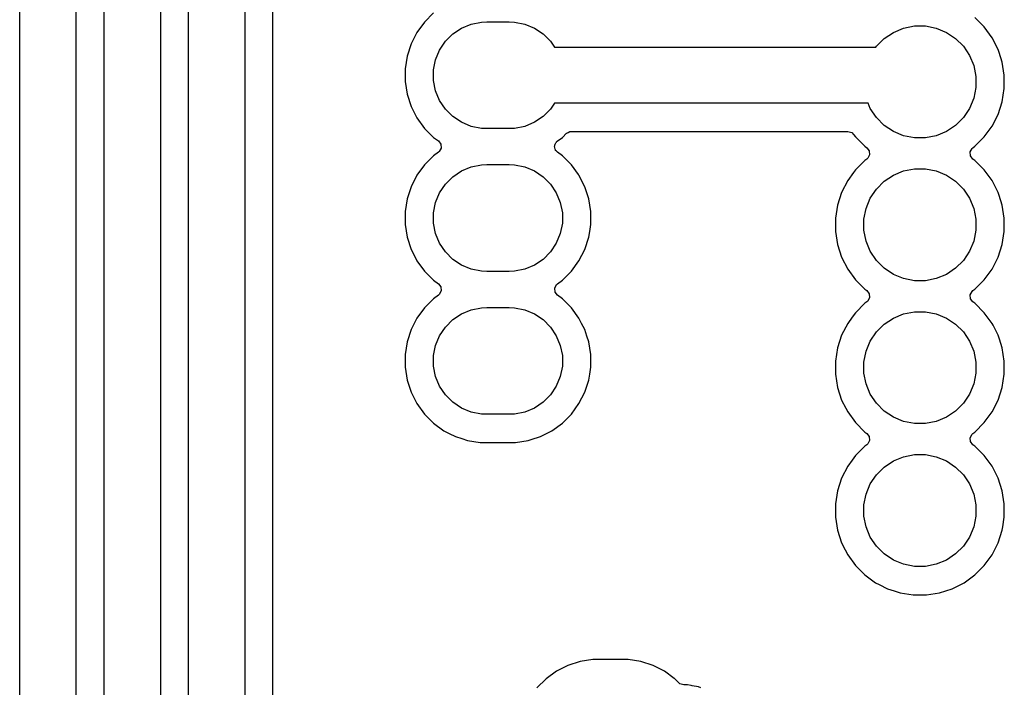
# Model space of a CAD drawing. Extents: x 76 to 132.5, y -132.9 to -75.9.
# Tile 2 of 8: x 76 to 93.5, y -110 to -98.1. Entities that reach past the tile are written whole.
import ezdxf

# ---------------------------------------------------------------- set-up
doc = ezdxf.new("R2010")
doc.units = 0
doc.layers.add('BLACK', color=7, linetype='CONTINUOUS')

msp = doc.modelspace()

# ---------------------------------------------------------------- linework, layer by layer
at = {"layer": 'BLACK', "linetype": 'CONTINUOUS'}
for p, q in [((76, -122.098543), (76, -78.359041)), ((76.9995, -94.401459), (76.9995, -122.098541)), ((77.5, -122), (77.5, -94.5)), ((78.5, -94.707106), (78.5, -121.792894)), ((79, -120.5), (79, -96.5)), ((80, -96.707106), (80, -120.292893)), ((80.5005, -115.695837), (80.5005, -96.965782)), ((83.193622, -98.175061), (83.059421, -98.359771)), ((83.35506, -98.013623), (83.193622, -98.175061)), ((84.02423, -98.210907), (84.206884, -98.174575)), ((84.206884, -98.174575), (84.3, -98.17)), ((84.3, -98.17), (84.7, -98.17)), ((84.7, -98.17), (84.793116, -98.174575)), ((84.793116, -98.174575), (84.97577, -98.210907)), ((93.144517, -98.26249), (92.97751, -98.095483)), ((83.697326, -98.38564), (83.852173, -98.282175)), ((83.852173, -98.282175), (84.02423, -98.210907)), ((84.97577, -98.210907), (85.147827, -98.282175)), ((85.147827, -98.282175), (85.302674, -98.38564)), ((91.528603, -98.358079), (91.709715, -98.28306)), ((91.709715, -98.28306), (91.901983, -98.244815)), ((91.901983, -98.244815), (92.098017, -98.244815)), ((92.098017, -98.244815), (92.290285, -98.28306)), ((92.290285, -98.28306), (92.471397, -98.358079)), ((93.283342, -98.453566), (93.144517, -98.26249)), ((83.059421, -98.359771), (82.95577, -98.563196)), ((83.462175, -98.672173), (83.56564, -98.517326)), ((83.56564, -98.517326), (83.697326, -98.38564)), ((85.302674, -98.38564), (85.43436, -98.517326)), ((85.43436, -98.517326), (85.502964, -98.62)), ((91.22699, -98.605607), (91.365607, -98.46699)), ((91.365607, -98.46699), (91.528603, -98.358079)), ((92.471397, -98.358079), (92.634393, -98.46699)), ((92.634393, -98.46699), (92.77301, -98.605607)), ((93.390566, -98.664003), (93.283342, -98.453566)), ((82.95577, -98.563196), (82.885215, -98.780339)), ((83.390907, -98.84423), (83.462175, -98.672173)), ((85.502964, -98.62), (91.217373, -98.62)), ((91.217373, -98.62), (91.22699, -98.605607)), ((92.77301, -98.605607), (92.881921, -98.768603)), ((93.390566, -98.664005), (93.390566, -98.664003)), ((93.390568, -98.664008), (93.390566, -98.664005)), ((93.407568, -98.716328), (93.390568, -98.664008)), ((82.885215, -98.780339), (82.8495, -99.005837)), ((83.354575, -99.026884), (83.390907, -98.84423)), ((92.881921, -98.768603), (92.95694, -98.949715)), ((93.463553, -98.888631), (93.407568, -98.716328)), ((82.8495, -99.005837), (82.8495, -99.234162)), ((83.354575, -99.213116), (83.354575, -99.026884)), ((92.95694, -98.949715), (92.995185, -99.141983)), ((93.5005, -99.121902), (93.463553, -98.888631)), ((83.390907, -99.39577), (83.354575, -99.213116)), ((92.995185, -99.141983), (92.995185, -99.338017)), ((93.5005, -99.358097), (93.5005, -99.121902)), ((82.8495, -99.234162), (82.885215, -99.45966)), ((83.462175, -99.567827), (83.390907, -99.39577)), ((92.995185, -99.338017), (92.95694, -99.530285)), ((93.463553, -99.591368), (93.5005, -99.358097)), ((82.885215, -99.45966), (82.95577, -99.676803)), ((83.56564, -99.722674), (83.462175, -99.567827)), ((92.95694, -99.530285), (92.881921, -99.711397)), ((82.95577, -99.676803), (83.026691, -99.815992)), ((83.697326, -99.85436), (83.56564, -99.722674)), ((85.43436, -99.722674), (85.302674, -99.85436)), ((85.502964, -99.62), (85.43436, -99.722674)), ((91.080221, -99.62), (85.502964, -99.62)), ((91.118079, -99.711397), (91.080221, -99.62)), ((91.22699, -99.874393), (91.118079, -99.711397)), ((92.881921, -99.711397), (92.77301, -99.874393)), ((93.390568, -99.815992), (93.463553, -99.591368)), ((83.026691, -99.815992), (83.059421, -99.880228)), ((83.059421, -99.880228), (83.193621, -100.064937)), ((83.852173, -99.957825), (83.697326, -99.85436)), ((85.302674, -99.85436), (85.147827, -99.957825)), ((91.365607, -100.01301), (91.22699, -99.874393)), ((92.77301, -99.874393), (92.634393, -100.01301)), ((93.283343, -100.026433), (93.390568, -99.815992)), ((83.193621, -100.064937), (83.355063, -100.226379)), ((84.02423, -100.029093), (83.852173, -99.957825)), ((84.206884, -100.065425), (84.02423, -100.029093)), ((84.3, -100.07), (84.206884, -100.065425)), ((84.7, -100.07), (84.3, -100.07)), ((84.793116, -100.065425), (84.7, -100.07)), ((84.97577, -100.029093), (84.793116, -100.065425)), ((85.147827, -99.957825), (84.97577, -100.029093)), ((91.528603, -100.121921), (91.365607, -100.01301)), ((92.634393, -100.01301), (92.471397, -100.121921)), ((93.144517, -100.21751), (93.283343, -100.026433)), ((83.355063, -100.226379), (83.355069, -100.226383)), ((83.355069, -100.226383), (83.442191, -100.289683)), ((85.554023, -100.292431), (85.644937, -100.226379)), ((85.644937, -100.226379), (85.718092, -100.153223)), ((85.718092, -100.153223), (85.721953, -100.149948)), ((85.721953, -100.149948), (85.749439, -100.137738)), ((85.749439, -100.137738), (85.77582, -100.123334)), ((85.77582, -100.123334), (85.783801, -100.122475)), ((85.783801, -100.122475), (85.785807, -100.121585)), ((85.785807, -100.121585), (85.788384, -100.121983)), ((85.788384, -100.121983), (85.802178, -100.1205)), ((85.802178, -100.1205), (90.72182, -100.1205)), ((90.72182, -100.1205), (90.788859, -100.140185)), ((90.788859, -100.140185), (90.822136, -100.171612)), ((90.822136, -100.171612), (90.855483, -100.21751)), ((90.855483, -100.21751), (91.02249, -100.384517)), ((91.709715, -100.19694), (91.528603, -100.121921)), ((91.901983, -100.235185), (91.709715, -100.19694)), ((92.098017, -100.235185), (91.901983, -100.235185)), ((92.290285, -100.19694), (92.098017, -100.235185)), ((92.471397, -100.121921), (92.290285, -100.19694)), ((92.97751, -100.384517), (93.144517, -100.21751)), ((83.442191, -100.289683), (83.484857, -100.345013)), ((83.490835, -100.414627), (83.458228, -100.476421)), ((83.484857, -100.345013), (83.490835, -100.414627)), ((85.506701, -100.388712), (85.510186, -100.377281)), ((85.513121, -100.411448), (85.506701, -100.388712)), ((85.509164, -100.365374), (85.52019, -100.344477)), ((85.510186, -100.377281), (85.509164, -100.365374)), ((85.515143, -100.434988), (85.513121, -100.411448)), ((85.52244, -100.444451), (85.515143, -100.434988)), ((85.52019, -100.344477), (85.527081, -100.32188)), ((85.525688, -100.455952), (85.52244, -100.444451)), ((85.527081, -100.32188), (85.538337, -100.310085)), ((85.538337, -100.310085), (85.54177, -100.303579)), ((85.54177, -100.303579), (85.550469, -100.295448)), ((85.550469, -100.295448), (85.554023, -100.292431)), ((91.02249, -100.384517), (91.057127, -100.409683)), ((91.057127, -100.409683), (91.099792, -100.465013)), ((92.894228, -100.485375), (92.926833, -100.42358)), ((92.926833, -100.42358), (92.942873, -100.409682)), ((92.942873, -100.409682), (92.97751, -100.384517)), ((83.35506, -100.553623), (83.193622, -100.715061)), ((83.355069, -100.553616), (83.35506, -100.553623)), ((83.442191, -100.490317), (83.355069, -100.553616)), ((83.458228, -100.476421), (83.442191, -100.490317)), ((85.54338, -100.471607), (85.525688, -100.455952)), ((85.557807, -100.490317), (85.54338, -100.471607)), ((85.644937, -100.553621), (85.557807, -100.490317)), ((85.806379, -100.715063), (85.644937, -100.553621)), ((91.039365, -100.623222), (91.022488, -100.635484)), ((91.05713, -100.610315), (91.039365, -100.623222)), ((91.073165, -100.596421), (91.05713, -100.610315)), ((91.105771, -100.534626), (91.073165, -100.596421)), ((91.099792, -100.465013), (91.105771, -100.534626)), ((92.900207, -100.554989), (92.894228, -100.485375)), ((92.942872, -100.610317), (92.900207, -100.554989)), ((92.97751, -100.635483), (92.942872, -100.610317)), ((83.193622, -100.715061), (83.059421, -100.899771)), ((83.852173, -100.822175), (84.02423, -100.750907)), ((84.02423, -100.750907), (84.206884, -100.714575)), ((84.206884, -100.714575), (84.3, -100.71)), ((84.3, -100.71), (84.7, -100.71)), ((84.7, -100.71), (84.793116, -100.714575)), ((84.793116, -100.714575), (84.97577, -100.750907)), ((84.97577, -100.750907), (85.147827, -100.822175)), ((85.930003, -100.885216), (85.806379, -100.715063)), ((90.855483, -100.80249), (90.821328, -100.8495)), ((90.855485, -100.802488), (90.855483, -100.80249)), ((91.022488, -100.635484), (90.855485, -100.802487)), ((90.855485, -100.802487), (90.855485, -100.802488)), ((91.709715, -100.82306), (91.901983, -100.784815)), ((91.901983, -100.784815), (92.098017, -100.784815)), ((92.098017, -100.784815), (92.290285, -100.82306)), ((93.144517, -100.80249), (92.97751, -100.635483)), ((93.283342, -100.993566), (93.144517, -100.80249)), ((83.059421, -100.899771), (82.95577, -101.103196)), ((83.56564, -101.057326), (83.697326, -100.92564)), ((83.697326, -100.92564), (83.852173, -100.822175)), ((85.147827, -100.822175), (85.302674, -100.92564)), ((85.302674, -100.92564), (85.43436, -101.057326)), ((85.940578, -100.899771), (85.930003, -100.885216)), ((86.044229, -101.103196), (85.940578, -100.899771)), ((90.821328, -100.8495), (90.716657, -100.993566)), ((91.365607, -101.00699), (91.528603, -100.898079)), ((91.528603, -100.898079), (91.709715, -100.82306)), ((92.290285, -100.82306), (92.471397, -100.898079)), ((92.471397, -100.898079), (92.634393, -101.00699)), ((82.95577, -101.103196), (82.885215, -101.320339)), ((83.462175, -101.212173), (83.56564, -101.057326)), ((85.43436, -101.057326), (85.537825, -101.212173)), ((86.114784, -101.320339), (86.044229, -101.103196)), ((90.716657, -100.993566), (90.609433, -101.204003)), ((91.118079, -101.308603), (91.22699, -101.145607)), ((91.22699, -101.145607), (91.365607, -101.00699)), ((92.634393, -101.00699), (92.77301, -101.145607)), ((92.77301, -101.145607), (92.881921, -101.308603)), ((93.390566, -101.204003), (93.283342, -100.993566)), ((82.885215, -101.320339), (82.8495, -101.545837)), ((83.390907, -101.38423), (83.462175, -101.212173)), ((85.537825, -101.212173), (85.609093, -101.38423)), ((86.1505, -101.545837), (86.114784, -101.320339)), ((90.609433, -101.204003), (90.536446, -101.428631)), ((91.04306, -101.489715), (91.118079, -101.308603)), ((92.881921, -101.308603), (92.95694, -101.489715)), ((93.390566, -101.204005), (93.390566, -101.204003)), ((93.390568, -101.204008), (93.390566, -101.204005)), ((93.408521, -101.259263), (93.390568, -101.204008)), ((93.463553, -101.428631), (93.408521, -101.259263)), ((83.354575, -101.566884), (83.390907, -101.38423)), ((85.609093, -101.38423), (85.645425, -101.566884)), ((90.536446, -101.428631), (90.4995, -101.661902)), ((91.004815, -101.681983), (91.04306, -101.489715)), ((92.95694, -101.489715), (92.995185, -101.681983)), ((93.5005, -101.661902), (93.463553, -101.428631)), ((82.8495, -101.545837), (82.8495, -101.774162)), ((83.354575, -101.753116), (83.354575, -101.566884)), ((85.645425, -101.566884), (85.645425, -101.753116)), ((86.1505, -101.774162), (86.1505, -101.545837)), ((90.4995, -101.661902), (90.4995, -101.898097)), ((93.5005, -101.898097), (93.5005, -101.661902)), ((82.8495, -101.774162), (82.885215, -101.99966)), ((83.390907, -101.93577), (83.354575, -101.753116)), ((85.645425, -101.753116), (85.609093, -101.93577)), ((86.130871, -101.898092), (86.1505, -101.774162)), ((91.004815, -101.878017), (91.004815, -101.681983)), ((92.995185, -101.681983), (92.995185, -101.878017)), ((82.885215, -101.99966), (82.95577, -102.216803)), ((83.462175, -102.107827), (83.390907, -101.93577)), ((85.609093, -101.93577), (85.537825, -102.107827)), ((86.044231, -102.216799), (86.114784, -101.99966)), ((86.114784, -101.99966), (86.130871, -101.898092)), ((90.4995, -101.898097), (90.536446, -102.131368)), ((91.04306, -102.070285), (91.004815, -101.878017)), ((92.995185, -101.878017), (92.95694, -102.070285)), ((93.463553, -102.131368), (93.5005, -101.898097)), ((83.56564, -102.262674), (83.462175, -102.107827)), ((85.537825, -102.107827), (85.43436, -102.262674)), ((90.536446, -102.131368), (90.609433, -102.355996)), ((91.118079, -102.251397), (91.04306, -102.070285)), ((92.95694, -102.070285), (92.881921, -102.251397)), ((93.390568, -102.355992), (93.463553, -102.131368)), ((82.95577, -102.216803), (83.026691, -102.355992)), ((83.026691, -102.355992), (83.059421, -102.420228)), ((83.697326, -102.39436), (83.56564, -102.262674)), ((85.43436, -102.262674), (85.302674, -102.39436)), ((85.940579, -102.420228), (86.044231, -102.216799)), ((90.609433, -102.355996), (90.716657, -102.566433)), ((91.22699, -102.414393), (91.118079, -102.251397)), ((92.881921, -102.251397), (92.77301, -102.414393)), ((93.283343, -102.566433), (93.390568, -102.355992)), ((83.059421, -102.420228), (83.193621, -102.604937)), ((83.852173, -102.497825), (83.697326, -102.39436)), ((84.02423, -102.569093), (83.852173, -102.497825)), ((85.147827, -102.497825), (84.97577, -102.569093)), ((85.302674, -102.39436), (85.147827, -102.497825)), ((85.806379, -102.604937), (85.940579, -102.420228)), ((91.365607, -102.55301), (91.22699, -102.414393)), ((92.77301, -102.414393), (92.634393, -102.55301)), ((83.193621, -102.604937), (83.355063, -102.766379)), ((84.206884, -102.605425), (84.02423, -102.569093)), ((84.3, -102.61), (84.206884, -102.605425)), ((84.7, -102.61), (84.3, -102.61)), ((84.793116, -102.605425), (84.7, -102.61)), ((84.97577, -102.569093), (84.793116, -102.605425)), ((85.644937, -102.766379), (85.806379, -102.604937)), ((90.716657, -102.566433), (90.855483, -102.75751)), ((91.528603, -102.661921), (91.365607, -102.55301)), ((91.709715, -102.73694), (91.528603, -102.661921)), ((92.471397, -102.661921), (92.290285, -102.73694)), ((92.634393, -102.55301), (92.471397, -102.661921)), ((93.144517, -102.75751), (93.283343, -102.566433)), ((83.355063, -102.766379), (83.355069, -102.766383)), ((83.355069, -102.766383), (83.442191, -102.829683)), ((83.442191, -102.829683), (83.484857, -102.885013)), ((83.484857, -102.885013), (83.490835, -102.954627)), ((85.509164, -102.905374), (85.54177, -102.843579)), ((85.54177, -102.843579), (85.557807, -102.829683)), ((85.557807, -102.829683), (85.644937, -102.766379)), ((90.855483, -102.75751), (91.02249, -102.924517)), ((91.901983, -102.775185), (91.709715, -102.73694)), ((92.098017, -102.775185), (91.901983, -102.775185)), ((92.290285, -102.73694), (92.098017, -102.775185)), ((92.97751, -102.924517), (93.144517, -102.75751)), ((83.442191, -103.030317), (83.355069, -103.093616)), ((83.458228, -103.016421), (83.442191, -103.030317)), ((83.490835, -102.954627), (83.458228, -103.016421)), ((85.515143, -102.974988), (85.509164, -102.905374)), ((85.557807, -103.030317), (85.515143, -102.974988)), ((85.644937, -103.093621), (85.557807, -103.030317)), ((91.02249, -102.924517), (91.057127, -102.949683)), ((91.057127, -102.949683), (91.099792, -103.005013)), ((91.105771, -103.074626), (91.073165, -103.136421)), ((91.099792, -103.005013), (91.105771, -103.074626)), ((92.894228, -103.025375), (92.926833, -102.96358)), ((92.900207, -103.094989), (92.894228, -103.025375)), ((92.926833, -102.96358), (92.942873, -102.949682)), ((92.942873, -102.949682), (92.97751, -102.924517)), ((83.35506, -103.093623), (83.193622, -103.255061)), ((83.355069, -103.093616), (83.35506, -103.093623)), ((84.206884, -103.254575), (84.3, -103.25)), ((84.3, -103.25), (84.7, -103.25)), ((84.7, -103.25), (84.793116, -103.254575)), ((85.806379, -103.255063), (85.644937, -103.093621)), ((91.022488, -103.175484), (90.855485, -103.342487)), ((91.039365, -103.163222), (91.022488, -103.175484)), ((91.05713, -103.150315), (91.039365, -103.163222)), ((91.073165, -103.136421), (91.05713, -103.150315)), ((92.942872, -103.150317), (92.900207, -103.094989)), ((92.97751, -103.175483), (92.942872, -103.150317)), ((93.144517, -103.34249), (92.97751, -103.175483)), ((83.193622, -103.255061), (83.059421, -103.439771)), ((83.697326, -103.46564), (83.852173, -103.362175)), ((83.852173, -103.362175), (84.02423, -103.290907)), ((84.02423, -103.290907), (84.206884, -103.254575)), ((84.793116, -103.254575), (84.97577, -103.290907)), ((84.97577, -103.290907), (85.147827, -103.362175)), ((85.147827, -103.362175), (85.302674, -103.46564)), ((85.940579, -103.439772), (85.806379, -103.255063)), ((90.795862, -103.42455), (90.716657, -103.533566)), ((90.855483, -103.34249), (90.795862, -103.42455)), ((90.855485, -103.342488), (90.855483, -103.34249)), ((90.855485, -103.342487), (90.855485, -103.342488)), ((91.528603, -103.438079), (91.709715, -103.36306)), ((91.709715, -103.36306), (91.901983, -103.324815)), ((91.901983, -103.324815), (92.098017, -103.324815)), ((92.098017, -103.324815), (92.290285, -103.36306)), ((92.290285, -103.36306), (92.471397, -103.438079)), ((93.283343, -103.533567), (93.144517, -103.34249)), ((83.059421, -103.439771), (82.95577, -103.643196)), ((83.462175, -103.752173), (83.56564, -103.597326)), ((83.56564, -103.597326), (83.697326, -103.46564)), ((85.302674, -103.46564), (85.43436, -103.597326)), ((85.43436, -103.597326), (85.537825, -103.752173)), ((85.988369, -103.533566), (85.940579, -103.439772)), ((86.044229, -103.643196), (85.988369, -103.533566)), ((90.716657, -103.533566), (90.609433, -103.744003)), ((91.22699, -103.685607), (91.365607, -103.54699)), ((91.365607, -103.54699), (91.528603, -103.438079)), ((92.471397, -103.438079), (92.634393, -103.54699)), ((92.634393, -103.54699), (92.77301, -103.685607)), ((93.299982, -103.566223), (93.283343, -103.533567)), ((93.390566, -103.744003), (93.299982, -103.566223)), ((82.95577, -103.643196), (82.885215, -103.860339)), ((83.390907, -103.92423), (83.462175, -103.752173)), ((85.537825, -103.752173), (85.609093, -103.92423)), ((86.044229, -103.643198), (86.044229, -103.643196)), ((86.044231, -103.643201), (86.044229, -103.643198)), ((86.081935, -103.759243), (86.044231, -103.643201)), ((86.114784, -103.860339), (86.081935, -103.759243)), ((90.609433, -103.744003), (90.536446, -103.968631)), ((91.118079, -103.848603), (91.22699, -103.685607)), ((92.77301, -103.685607), (92.881921, -103.848603)), ((93.390566, -103.744005), (93.390566, -103.744003)), ((93.390568, -103.744008), (93.390566, -103.744005)), ((93.412635, -103.811924), (93.390568, -103.744008)), ((82.885215, -103.860339), (82.8495, -104.085837)), ((83.354575, -104.106884), (83.390907, -103.92423)), ((85.609093, -103.92423), (85.645425, -104.106884)), ((86.1505, -104.085837), (86.114784, -103.860339)), ((91.04306, -104.029715), (91.118079, -103.848603)), ((92.881921, -103.848603), (92.95694, -104.029715)), ((93.463553, -103.968631), (93.412635, -103.811924)), ((82.8495, -104.085837), (82.8495, -104.314162)), ((83.354575, -104.293116), (83.354575, -104.106884)), ((85.645425, -104.106884), (85.645425, -104.293116)), ((86.1505, -104.314162), (86.1505, -104.085837)), ((90.536446, -103.968631), (90.4995, -104.201902)), ((91.004815, -104.221983), (91.04306, -104.029715)), ((92.95694, -104.029715), (92.995185, -104.221983)), ((93.5005, -104.201902), (93.463553, -103.968631)), ((83.390907, -104.47577), (83.354575, -104.293116)), ((85.645425, -104.293116), (85.609093, -104.47577)), ((90.4995, -104.201902), (90.4995, -104.438097)), ((91.004815, -104.418017), (91.004815, -104.221983)), ((92.995185, -104.221983), (92.995185, -104.418017)), ((93.5005, -104.438097), (93.5005, -104.201902)), ((82.8495, -104.314162), (82.885215, -104.53966)), ((83.462175, -104.647827), (83.390907, -104.47577)), ((85.609093, -104.47577), (85.537825, -104.647827)), ((86.114784, -104.53966), (86.130871, -104.438092)), ((86.130871, -104.438092), (86.1505, -104.314162)), ((90.4995, -104.438097), (90.536446, -104.671368)), ((91.04306, -104.610285), (91.004815, -104.418017)), ((92.995185, -104.418017), (92.95694, -104.610285)), ((93.463553, -104.671368), (93.5005, -104.438097)), ((82.885215, -104.53966), (82.95577, -104.756803)), ((83.56564, -104.802674), (83.462175, -104.647827)), ((85.537825, -104.647827), (85.43436, -104.802674)), ((86.044231, -104.756799), (86.114784, -104.53966)), ((91.118079, -104.791397), (91.04306, -104.610285)), ((92.95694, -104.610285), (92.881921, -104.791397)), ((82.95577, -104.756803), (83.01625, -104.8755)), ((83.697326, -104.93436), (83.56564, -104.802674)), ((85.43436, -104.802674), (85.302674, -104.93436)), ((85.940579, -104.960228), (86.044231, -104.756799)), ((90.536446, -104.671368), (90.609433, -104.895996)), ((91.22699, -104.954393), (91.118079, -104.791397)), ((92.881921, -104.791397), (92.77301, -104.954393)), ((93.390568, -104.895992), (93.463553, -104.671368)), ((83.01625, -104.8755), (83.059421, -104.960228)), ((83.059421, -104.960228), (83.193621, -105.144937)), ((83.852173, -105.037825), (83.697326, -104.93436)), ((85.302674, -104.93436), (85.147827, -105.037825)), ((85.806379, -105.144937), (85.940579, -104.960228)), ((90.609433, -104.895996), (90.681763, -105.03795)), ((91.365607, -105.09301), (91.22699, -104.954393)), ((92.77301, -104.954393), (92.634393, -105.09301)), ((93.283343, -105.106433), (93.390568, -104.895992)), ((83.193621, -105.144937), (83.355063, -105.306379)), ((84.02423, -105.109093), (83.852173, -105.037825)), ((84.206884, -105.145425), (84.02423, -105.109093)), ((84.3, -105.15), (84.206884, -105.145425)), ((84.7, -105.15), (84.3, -105.15)), ((84.793116, -105.145425), (84.7, -105.15)), ((84.97577, -105.109093), (84.793116, -105.145425)), ((85.147827, -105.037825), (84.97577, -105.109093)), ((85.644937, -105.306379), (85.806379, -105.144937)), ((90.681763, -105.03795), (90.716657, -105.106433)), ((90.716657, -105.106433), (90.855483, -105.29751)), ((91.528603, -105.201921), (91.365607, -105.09301)), ((92.634393, -105.09301), (92.471397, -105.201921)), ((93.144517, -105.29751), (93.283343, -105.106433)), ((83.355063, -105.306379), (83.539772, -105.440579)), ((85.460228, -105.440579), (85.644937, -105.306379)), ((90.855483, -105.29751), (91.02249, -105.464517)), ((91.709715, -105.27694), (91.528603, -105.201921)), ((91.901983, -105.315185), (91.709715, -105.27694)), ((92.098017, -105.315185), (91.901983, -105.315185)), ((92.290285, -105.27694), (92.098017, -105.315185)), ((92.471397, -105.201921), (92.290285, -105.27694)), ((92.97751, -105.464517), (93.144517, -105.29751)), ((83.539772, -105.440579), (83.635884, -105.48955)), ((83.635884, -105.48955), (83.743196, -105.544229)), ((85.256799, -105.544231), (85.460228, -105.440579)), ((91.02249, -105.464517), (91.057127, -105.489683)), ((91.057127, -105.489683), (91.099792, -105.545013)), ((92.894228, -105.565375), (92.926833, -105.50358)), ((92.926833, -105.50358), (92.942873, -105.489682)), ((92.942873, -105.489682), (92.97751, -105.464517)), ((83.743196, -105.544229), (83.743198, -105.544229)), ((83.743198, -105.544229), (83.743201, -105.544231)), ((83.743201, -105.544231), (83.859592, -105.582049)), ((83.859592, -105.582049), (83.960339, -105.614784)), ((83.960339, -105.614784), (84.185838, -105.6505)), ((84.185838, -105.6505), (84.185843, -105.6505)), ((84.185843, -105.6505), (84.814162, -105.6505)), ((84.814162, -105.6505), (85.03966, -105.614784)), ((85.03966, -105.614784), (85.089644, -105.598543)), ((85.089644, -105.598543), (85.256799, -105.544231)), ((91.05713, -105.690315), (91.039365, -105.703222)), ((91.073165, -105.676421), (91.05713, -105.690315)), ((91.105771, -105.614626), (91.073165, -105.676421)), ((91.099792, -105.545013), (91.105771, -105.614626)), ((92.900207, -105.634989), (92.894228, -105.565375)), ((92.942872, -105.690317), (92.900207, -105.634989)), ((92.97751, -105.715483), (92.942872, -105.690317)), ((91.022488, -105.715484), (90.855485, -105.882487)), ((91.039365, -105.703222), (91.022488, -105.715484)), ((91.709715, -105.90306), (91.901983, -105.864815)), ((91.901983, -105.864815), (92.098017, -105.864815)), ((92.098017, -105.864815), (92.290285, -105.90306)), ((93.144517, -105.88249), (92.97751, -105.715483)), ((90.795862, -105.96455), (90.716657, -106.073566)), ((90.855483, -105.88249), (90.795862, -105.96455)), ((90.855485, -105.882488), (90.855483, -105.88249)), ((90.855485, -105.882487), (90.855485, -105.882488)), ((91.365607, -106.08699), (91.528603, -105.978079)), ((91.528603, -105.978079), (91.709715, -105.90306)), ((92.290285, -105.90306), (92.471397, -105.978079)), ((92.471397, -105.978079), (92.634393, -106.08699)), ((93.283342, -106.073566), (93.144517, -105.88249)), ((90.716657, -106.073566), (90.609433, -106.284003)), ((91.118079, -106.388603), (91.22699, -106.225607)), ((91.22699, -106.225607), (91.365607, -106.08699)), ((92.634393, -106.08699), (92.77301, -106.225607)), ((92.77301, -106.225607), (92.881921, -106.388603)), ((93.390566, -106.284003), (93.283342, -106.073566)), ((90.609433, -106.284003), (90.536446, -106.508631)), ((91.04306, -106.569715), (91.118079, -106.388603)), ((92.881921, -106.388603), (92.95694, -106.569715)), ((93.463553, -106.508631), (93.390566, -106.284003)), ((90.536446, -106.508631), (90.4995, -106.741902)), ((91.004815, -106.761983), (91.04306, -106.569715)), ((92.95694, -106.569715), (92.995185, -106.761983)), ((93.5005, -106.741902), (93.463553, -106.508631)), ((90.4995, -106.741902), (90.4995, -106.978097)), ((93.5005, -106.978097), (93.5005, -106.741902)), ((91.004815, -106.958017), (91.004815, -106.761983)), ((92.995185, -106.761983), (92.995185, -106.958017)), ((90.4995, -106.978097), (90.536446, -107.211368)), ((91.04306, -107.150285), (91.004815, -106.958017)), ((92.995185, -106.958017), (92.95694, -107.150285)), ((93.473137, -107.150858), (93.5005, -106.978097)), ((90.536446, -107.211368), (90.609433, -107.435996)), ((91.118079, -107.331397), (91.04306, -107.150285)), ((92.95694, -107.150285), (92.881921, -107.331397)), ((93.390568, -107.435992), (93.463553, -107.211368)), ((93.463553, -107.211368), (93.473137, -107.150858)), ((90.609433, -107.435996), (90.671731, -107.558261)), ((91.22699, -107.494393), (91.118079, -107.331397)), ((92.881921, -107.331397), (92.77301, -107.494393)), ((93.283343, -107.646433), (93.390568, -107.435992)), ((90.671731, -107.558261), (90.716657, -107.646433)), ((91.365607, -107.63301), (91.22699, -107.494393)), ((92.77301, -107.494393), (92.634393, -107.63301)), ((90.716657, -107.646433), (90.855483, -107.83751)), ((91.528603, -107.741921), (91.365607, -107.63301)), ((91.709715, -107.81694), (91.528603, -107.741921)), ((92.471397, -107.741921), (92.290285, -107.81694)), ((92.634393, -107.63301), (92.471397, -107.741921)), ((93.144517, -107.83751), (93.283343, -107.646433)), ((90.855483, -107.83751), (91.02249, -108.004517)), ((91.901983, -107.855185), (91.709715, -107.81694)), ((92.098017, -107.855185), (91.901983, -107.855185)), ((92.290285, -107.81694), (92.098017, -107.855185)), ((92.97751, -108.004517), (93.144517, -107.83751)), ((91.02249, -108.004517), (91.213567, -108.143343)), ((91.213567, -108.143343), (91.275676, -108.174989)), ((92.575992, -108.250568), (92.786433, -108.143343)), ((92.786433, -108.143343), (92.97751, -108.004517)), ((91.275676, -108.174989), (91.424003, -108.250566)), ((91.424003, -108.250566), (91.424005, -108.250566)), ((91.424005, -108.250566), (91.424008, -108.250568)), ((91.424008, -108.250568), (91.544412, -108.289689)), ((91.544412, -108.289689), (91.648631, -108.323553)), ((91.648631, -108.323553), (91.881903, -108.3605)), ((92.118097, -108.3605), (92.351368, -108.323553)), ((92.351368, -108.323553), (92.575992, -108.250568)), ((91.881903, -108.3605), (91.881908, -108.3605)), ((91.881908, -108.3605), (92.118097, -108.3605)), ((85.960339, -109.545215), (85.743196, -109.61577)), ((86.185838, -109.5095), (85.960339, -109.545215)), ((86.185843, -109.5095), (86.185838, -109.5095)), ((86.814157, -109.5095), (86.185843, -109.5095)), ((86.814162, -109.5095), (86.814157, -109.5095)), ((87.03966, -109.545215), (86.814162, -109.5095)), ((87.256803, -109.61577), (87.03966, -109.545215)), ((85.539771, -109.719421), (85.355061, -109.853622)), ((85.743196, -109.61577), (85.539771, -109.719421)), ((87.460228, -109.719421), (87.256803, -109.61577)), ((87.634045, -109.845708), (87.460228, -109.719421)), ((85.355061, -109.853622), (85.193622, -110.015061)), ((87.644938, -109.853622), (87.634045, -109.845708)), ((87.714497, -109.923181), (87.644938, -109.853622)), ((87.735139, -109.939815), (87.714497, -109.923181)), ((87.802178, -109.9595), (87.735139, -109.939815)), ((87.871333, -109.9595), (87.802178, -109.9595)), ((87.871335, -109.9595), (87.871333, -109.9595)), ((87.936105, -109.972384), (87.871335, -109.9595)), ((87.954243, -109.975992), (87.936105, -109.972384)), ((88.064628, -109.997949), (87.954243, -109.975992)), ((88.105944, -110.015063), (88.064628, -109.997949))]:
    msp.add_line(p, q, dxfattribs=at)

doc.saveas('drawing.dxf')
